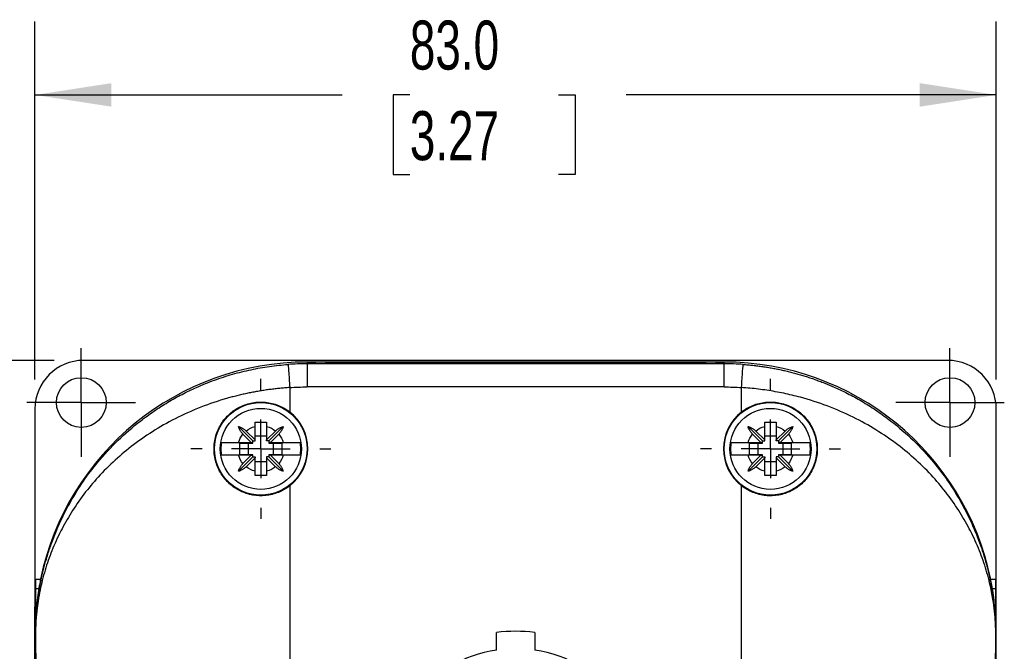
# Model space of a CAD drawing. Header units: millimetres. Extents: x 13 to 546, y 13 to 419.
# Tile 4 of 9: x 57 to 142, y 177 to 232. Entities that reach past the tile are written whole.
import ezdxf

# ---------------------------------------------------------------- set-up
doc = ezdxf.new("R2010")
doc.units = ezdxf.units.MM
doc.header["$LTSCALE"] = 2
doc.linetypes.add('SLD-Center', pattern=[19.05, 15.24, -1.27, 1.27, -1.27])
doc.linetypes.add('SLD-Solid', pattern=[0])
doc.layers.add('CENTER', color=40, linetype='SLD-Center')
doc.layers.add('DIMENSIONS', color=140, linetype='SLD-Solid', lineweight=25)
doc.styles.add('SLDTEXTSTYLE0', font='TXT', dxfattribs={"width": 0.7})
doc.dimstyles.new('SLDDIMSTYLE0', dxfattribs={"dimtxt": 4.316016, "dimasz": 6.604, "dimexe": 0, "dimexo": 0.0625, "dimgap": 1.079004, "dimtad": 0, "dimtih": 1, "dimtoh": 1, "dimrnd": 1e-09, "dimzin": 4, "dimdsep": 46, "dimtxsty": 'SLDTEXTSTYLE0', "dimsah": 1, "dimcen": 0.09, "dimadec": 0, "dimazin": 1, "dimtfac": 1, "dimtofl": 0, "dimtmove": 0, "dimatfit": 3, "dimfxl": 0, "dimfrac": 2, "dimtolj": 1, "dimtzin": 12, "dimarcsym": 0})
doc.dimstyles.new('SLDDIMSTYLE1', dxfattribs={"dimtxt": 4.316016, "dimasz": 6.604, "dimexe": 0, "dimexo": 0.0625, "dimgap": 1.079004, "dimtad": 0, "dimtih": 1, "dimtoh": 1, "dimrnd": 1e-09, "dimzin": 12, "dimdsep": 46, "dimtxsty": 'SLDTEXTSTYLE0', "dimsah": 1, "dimcen": 0.09, "dimadec": 0, "dimazin": 3, "dimtfac": 1, "dimtofl": 0, "dimtmove": 0, "dimatfit": 3, "dimfxl": 0, "dimfrac": 2, "dimtolj": 1, "dimtzin": 12, "dimarcsym": 0})

# ---------------------------------------------------------------- blocks, each defined once
blk = doc.blocks.new('_D')
at = {"layer": 'DIMENSIONS'}
for p, q in [((58.593, 200.958), (58.593, 231.891)), ((141.593, 200.958), (141.593, 231.891)), ((58.593, 225.541), (85.107, 225.541)), ((90.955, 225.541), (89.505, 225.541)), ((89.505, 225.541), (89.505, 218.681)), ((103.78, 225.541), (105.229, 225.541)), ((105.229, 225.541), (105.229, 218.681)), ((141.593, 225.541), (109.628, 225.541)), ((89.505, 218.681), (90.955, 218.681)), ((105.229, 218.681), (103.78, 218.681))]:
    blk.add_line(p, q, dxfattribs=at)
for points in [[(58.593, 225.541), (65.197, 224.525), (65.197, 226.557)], [(141.593, 225.541), (134.989, 226.557), (134.989, 224.525)]]:
    blk.add_solid(points, dxfattribs=at)
at = {"layer": 'DIMENSIONS', "char_height": 4.2333, "attachment_point": 1, "style": 'SLDTEXTSTYLE0'}
for s, insert in [('83.0', (90.955, 231.964)), ('3.27', (90.955, 224.138))]:
    blk.add_mtext(s, dxfattribs=dict(at, insert=insert))
blk = doc.blocks.new('_D_1')
at = {"layer": 'DIMENSIONS'}
for p, q in [((60.253, 202.618), (22.971, 202.618)), ((29.321, 202.618), (29.321, 176.13)), ((22.908, 168.304), (21.459, 168.304)), ((21.459, 168.304), (21.459, 161.445)), ((35.734, 168.304), (37.183, 168.304)), ((37.183, 168.304), (37.183, 161.445)), ((21.459, 161.445), (22.908, 161.445)), ((37.183, 161.445), (35.734, 161.445)), ((29.321, 130.324), (29.321, 160.479)), ((60.253, 130.324), (22.971, 130.324))]:
    blk.add_line(p, q, dxfattribs=at)
for points in [[(29.321, 202.618), (28.305, 196.014), (30.337, 196.014)], [(29.321, 130.324), (30.337, 136.928), (28.305, 136.928)]]:
    blk.add_solid(points, dxfattribs=at)
at = {"layer": 'DIMENSIONS', "char_height": 4.2333, "attachment_point": 1, "style": 'SLDTEXTSTYLE0'}
for s, insert in [('72.3', (22.908, 174.728)), ('2.85', (22.908, 166.902))]:
    blk.add_mtext(s, dxfattribs=dict(at, insert=insert))
blk = doc.blocks.new('SW_CENTERMARKSYMBOL_0')
at = {"layer": 'CENTER', "color": 0}
for p, q in [((0, 2.54), (0, 4.69)), ((0, 0), (0, 2.54)), ((-2.54, 0), (-4.69, 0)), ((0, 0), (-2.54, 0)), ((0, 0), (0, -2.54)), ((0, 0), (2.54, 0)), ((2.54, 0), (4.69, 0)), ((0, -2.54), (0, -4.69))]:
    blk.add_line(p, q, dxfattribs=at)
blk = doc.blocks.new('SW_CENTERMARKSYMBOL_1')
at = {"layer": 'CENTER', "color": 0}
for p, q in [((0, 2.54), (0, 4.69)), ((0, 0), (0, 2.54)), ((-2.54, 0), (-4.69, 0)), ((0, 0), (-2.54, 0)), ((0, 0), (0, -2.54)), ((0, 0), (2.54, 0)), ((2.54, 0), (4.69, 0)), ((0, -2.54), (0, -4.69))]:
    blk.add_line(p, q, dxfattribs=at)
blk = doc.blocks.new('SW_CENTERMARKSYMBOL_6')
at = {"layer": 'CENTER', "color": 0}
for p, q in [((0, 5.08), (0, 6.04)), ((0, 0), (0, 2.54)), ((-5.08, 0), (-6.04, 0)), ((0, 0), (-2.54, 0)), ((0, 0), (0, -2.54)), ((0, 0), (2.54, 0)), ((5.08, 0), (6.04, 0)), ((0, -5.08), (0, -6.04))]:
    blk.add_line(p, q, dxfattribs=at)
blk = doc.blocks.new('SW_CENTERMARKSYMBOL_7')
at = {"layer": 'CENTER', "color": 0}
for p, q in [((0, 5.08), (0, 6.04)), ((0, 0), (0, 2.54)), ((-5.08, 0), (-6.04, 0)), ((0, 0), (-2.54, 0)), ((0, 0), (0, -2.54)), ((0, 0), (2.54, 0)), ((5.08, 0), (6.04, 0)), ((0, -5.08), (0, -6.04))]:
    blk.add_line(p, q, dxfattribs=at)

msp = doc.modelspace()

# ---------------------------------------------------------------- linework, layer by layer
for p, q in [((89.093, 202.618), (62.793, 202.618)), ((82.093, 202.471), (82.833, 202.471)), ((82.093, 202.471), (82.093, 202.32)), ((82.833, 202.471), (82.093, 202.471)), ((83.654, 202.471), (82.833, 202.471)), ((116.531, 202.471), (83.654, 202.471)), ((83.654, 202.471), (83.654, 202.468)), ((89.093, 202.616), (89.093, 202.618)), ((111.093, 202.616), (89.093, 202.616)), ((111.093, 202.618), (111.093, 202.616)), ((137.393, 202.618), (111.093, 202.618)), ((117.353, 202.471), (116.531, 202.471)), ((116.531, 202.471), (116.531, 202.468)), ((117.353, 202.471), (118.093, 202.471)), ((118.093, 202.471), (117.353, 202.471)), ((118.093, 202.32), (118.093, 202.471)), ((82.093, 202.32), (82.093, 200.32)), ((118.093, 202.32), (82.093, 202.32)), ((118.093, 200.32), (118.093, 202.32)), ((80.593, 200.267), (80.593, 198.157)), ((118.093, 200.32), (82.093, 200.32)), ((119.593, 198.157), (119.593, 200.267)), ((58.593, 198.418), (58.593, 181.342)), ((141.593, 181.342), (141.593, 198.418)), ((77.393, 195.671), (76.156, 196.908)), ((76.823, 196.516), (77.593, 195.746)), ((77.593, 195.746), (77.593, 196.908)), ((78.593, 196.908), (78.593, 195.746)), ((78.593, 195.746), (79.363, 196.516)), ((78.793, 195.671), (80.029, 196.908)), ((121.393, 195.671), (120.156, 196.908)), ((120.823, 196.516), (121.593, 195.746)), ((121.593, 195.746), (121.593, 196.908)), ((122.593, 196.908), (122.593, 195.746)), ((122.593, 195.746), (123.363, 196.516)), ((122.793, 195.671), (124.029, 196.908)), ((77.268, 195.521), (76.548, 196.241)), ((77.393, 195.671), (77.593, 195.671)), ((77.393, 195.521), (77.393, 195.671)), ((78.593, 196.071), (77.593, 196.071)), ((77.593, 195.671), (77.593, 195.746)), ((78.593, 195.671), (78.593, 195.746)), ((78.793, 195.671), (78.593, 195.671)), ((78.793, 195.671), (78.793, 195.521)), ((79.638, 196.241), (78.918, 195.521)), ((121.268, 195.521), (120.548, 196.241)), ((121.393, 195.671), (121.593, 195.671)), ((121.393, 195.521), (121.393, 195.671)), ((122.593, 196.071), (121.593, 196.071)), ((121.593, 195.671), (121.593, 195.746)), ((122.593, 195.671), (122.593, 195.746)), ((122.793, 195.671), (122.593, 195.671)), ((122.793, 195.671), (122.793, 195.521)), ((123.638, 196.241), (122.918, 195.521)), ((76.17, 195.521), (77.268, 195.521)), ((76.293, 195.471), (77.393, 195.471)), ((76.293, 194.471), (76.293, 195.471)), ((76.993, 195.471), (76.993, 194.471)), ((77.268, 195.521), (77.393, 195.521)), ((77.393, 195.471), (77.393, 195.521)), ((78.918, 195.521), (78.793, 195.521)), ((78.793, 195.521), (78.793, 195.471)), ((78.793, 195.471), (79.892, 195.471)), ((78.918, 195.521), (80.016, 195.521)), ((79.193, 194.471), (79.193, 195.471)), ((79.892, 195.471), (79.892, 194.471)), ((120.17, 195.521), (121.268, 195.521)), ((120.293, 195.471), (121.393, 195.471)), ((120.293, 194.471), (120.293, 195.471)), ((120.993, 195.471), (120.993, 194.471)), ((121.268, 195.521), (121.393, 195.521)), ((121.393, 195.471), (121.393, 195.521)), ((122.918, 195.521), (122.793, 195.521)), ((122.793, 195.521), (122.793, 195.471)), ((122.793, 195.471), (123.892, 195.471)), ((122.918, 195.521), (124.016, 195.521)), ((123.193, 194.471), (123.193, 195.471)), ((123.892, 195.471), (123.892, 194.471)), ((77.393, 194.271), (76.156, 193.035)), ((77.268, 194.421), (76.17, 194.421)), ((77.393, 194.471), (76.293, 194.471)), ((76.548, 193.701), (77.268, 194.421)), ((77.593, 194.196), (76.823, 193.426)), ((77.268, 194.421), (77.393, 194.421)), ((77.393, 194.421), (77.393, 194.471)), ((77.393, 194.271), (77.393, 194.421)), ((77.393, 194.271), (77.593, 194.271)), ((77.593, 194.271), (77.593, 194.196)), ((77.593, 193.035), (77.593, 194.196)), ((77.593, 193.871), (78.593, 193.871)), ((78.593, 194.271), (78.593, 194.196)), ((78.793, 194.271), (78.593, 194.271)), ((79.363, 193.426), (78.593, 194.196)), ((78.593, 194.196), (78.593, 193.035)), ((79.892, 194.471), (78.793, 194.471)), ((78.793, 194.471), (78.793, 194.421)), ((78.918, 194.421), (78.793, 194.421)), ((78.793, 194.421), (78.793, 194.271)), ((78.793, 194.271), (80.029, 193.035)), ((78.918, 194.421), (79.638, 193.701)), ((80.016, 194.421), (78.918, 194.421)), ((121.393, 194.271), (120.156, 193.035)), ((121.268, 194.421), (120.17, 194.421)), ((121.393, 194.471), (120.293, 194.471)), ((120.548, 193.701), (121.268, 194.421)), ((121.593, 194.196), (120.823, 193.426)), ((121.268, 194.421), (121.393, 194.421)), ((121.393, 194.421), (121.393, 194.471)), ((121.393, 194.271), (121.393, 194.421)), ((121.393, 194.271), (121.593, 194.271)), ((121.593, 194.271), (121.593, 194.196)), ((121.593, 193.035), (121.593, 194.196)), ((121.593, 193.871), (122.593, 193.871)), ((122.593, 194.271), (122.593, 194.196)), ((122.793, 194.271), (122.593, 194.271)), ((123.363, 193.426), (122.593, 194.196)), ((122.593, 194.196), (122.593, 193.035)), ((123.892, 194.471), (122.793, 194.471)), ((122.793, 194.471), (122.793, 194.421)), ((122.918, 194.421), (122.793, 194.421)), ((122.793, 194.421), (122.793, 194.271)), ((122.793, 194.271), (124.029, 193.035)), ((122.918, 194.421), (123.638, 193.701)), ((124.016, 194.421), (122.918, 194.421)), ((80.593, 191.786), (80.593, 141.157)), ((119.593, 141.157), (119.593, 191.786)), ((58.627, 183.732), (58.627, 178.971)), ((58.627, 183.732), (59.08, 183.732)), ((141.106, 183.732), (141.559, 183.732)), ((141.559, 178.971), (141.559, 183.732)), ((58.628, 182.91), (58.928, 182.91)), ((141.257, 182.91), (141.558, 182.91)), ((58.593, 151.601), (58.593, 181.342)), ((58.593, 181.342), (58.627, 181.342)), ((141.559, 181.342), (141.593, 181.342)), ((141.593, 151.601), (141.593, 181.342)), ((58.635, 178.971), (58.629, 178.971)), ((58.64, 178.971), (58.635, 178.971)), ((58.635, 178.971), (58.635, 177.641)), ((58.64, 178.971), (58.64, 177.489)), ((98.443, 177.6), (98.443, 179.114)), ((101.743, 179.114), (101.743, 177.6)), ((141.546, 177.489), (141.546, 178.971)), ((141.55, 178.971), (141.546, 178.971)), ((141.55, 178.971), (141.557, 178.971)), ((141.55, 177.641), (141.55, 178.971))]:
    msp.add_line(p, q)
for centre, radius in [((62.593, 198.971), 2.15), ((137.593, 198.971), 2.15), ((78.093, 194.971), 4), ((122.093, 194.971), 4), ((78.093, 194.971), 3.5), ((122.093, 194.971), 3.5)]:
    msp.add_circle(centre, radius)
for centre, radius, start, end in [((82.093, 178.971), 23.5, 90, 168.3128), ((82.093, 178.971), 23.5, 90, 168.3128), ((118.093, 178.971), 23.5, 11.6872, 90), ((118.093, 178.971), 23.5, 11.6872, 90), ((82.093, 178.971), 23.349, 90, 94.02903), ((118.093, 178.971), 23.349, 85.97097, 90), ((78.093, 194.971), 4.049, 308.12415, 51.87585), ((122.093, 194.971), 4.049, 128.12415, 231.87585), ((100.093, 166.471), 12.75, 82.5644, 97.4356), ((100.093, 166.471), 11.25, 98.4338, 81.5662)]:
    msp.add_arc(centre, radius, start, end)
for centre, major_axis, ratio, start_param, end_param in [((62.793, 198.418), (0, 4.2), 0.999983, 0, 1.570796), ((82.833, 202.466), (0.9, 0), 0.005818, 0.419613, 1.570796), ((100.093, 202.511), (18, 0), 0.005818, 3.561206, 5.863572), ((117.353, 202.466), (0.9, 0), 0.005818, 1.570796, 2.72198), ((137.393, 198.418), (0, 4.2), 0.999983, 4.712389, 6.283185), ((58.629, 183.732), (0, 0.9), 0.001675, 1.570796, 2.721979), ((141.557, 183.732), (0, 0.9), 0.001675, 3.561206, 4.712389), ((58.616, 166.471), (0, 18), 0.001675, 5.539804, 5.863572), ((141.57, 166.471), (0, 18), 0.001675, 0.419613, 0.743382), ((58.553, 166.471), (0, 18), 0.005818, 5.381819, 5.480037), ((141.632, 166.471), (0, 18), 0.005818, 0.803149, 0.901366)]:
    msp.add_ellipse(centre, major_axis=major_axis, ratio=ratio, start_param=start_param, end_param=end_param)
for points, knots in [([(58.635, 178.971), (58.635, 179.01), (58.636, 179.09), (58.637, 179.211), (58.638, 179.336), (58.641, 179.465), (58.644, 179.598), (58.649, 179.736), (58.654, 179.878), (58.661, 180.024), (58.674, 180.287), (58.701, 180.686), (58.747, 181.209), (58.812, 181.787), (58.901, 182.433), (59.033, 183.211), (59.214, 184.085), (59.442, 184.997), (59.712, 185.921), (60.332, 187.755), (61.308, 189.885), (62.739, 192.171), (64.085, 193.954), (65.698, 195.704), (67.37, 197.161), (68.834, 198.229), (70.036, 198.999), (71.266, 199.686), (72.361, 200.214), (73.302, 200.614), (74.078, 200.912), (74.861, 201.181), (75.65, 201.421), (76.445, 201.633), (77.242, 201.817), (78.043, 201.972), (78.845, 202.098), (79.648, 202.198), (80.185, 202.241), (80.452, 202.262)], [0, 0, 0, 0, 0.0028733, 0.0058706, 0.00901, 0.0123069, 0.0157747, 0.0194251, 0.0232678, 0.0273115, 0.0315634, 0.0456684, 0.0625887, 0.0795452, 0.10011, 0.1242864, 0.155047, 0.185852, 0.2146713, 0.247413, 0.3708129, 0.4348669, 0.4947592, 0.5712679, 0.6425449, 0.6822556, 0.7207578, 0.7581141, 0.7943929, 0.8159104, 0.8371635, 0.8581706, 0.8789505, 0.8995231, 0.9199084, 0.9401272, 0.9602009, 0.9801511, 1, 1, 1, 1]), ([(80.452, 202.262), (80.453, 202.259), (80.467, 202.048), (80.52, 201.3), (80.556, 200.794), (80.593, 200.267)], [0, 0, 0, 0, 0.5, 0.5, 1, 1, 1, 1]), ([(119.593, 200.267), (119.63, 200.794), (119.666, 201.3), (119.718, 202.048), (119.733, 202.259), (119.733, 202.262)], [0, 0, 0, 0, 0.5, 0.5, 1, 1, 1, 1]), ([(119.733, 202.262), (119.874, 202.252), (120.156, 202.23), (120.578, 202.189), (121.001, 202.14), (121.423, 202.083), (121.845, 202.018), (122.267, 201.946), (122.688, 201.866), (123.109, 201.777), (123.529, 201.681), (123.948, 201.578), (124.365, 201.466), (124.782, 201.346), (125.197, 201.218), (125.61, 201.083), (126.022, 200.939), (126.432, 200.787), (126.839, 200.628), (127.245, 200.461), (127.942, 200.158), (128.92, 199.686), (130.15, 198.999), (131.352, 198.229), (132.816, 197.16), (134.489, 195.703), (136.101, 193.954), (137.447, 192.171), (138.503, 190.483), (139.422, 188.697), (140.035, 187.21), (140.463, 185.955), (140.77, 184.915), (141.016, 183.896), (141.169, 183.11), (141.264, 182.554), (141.335, 182.083), (141.401, 181.556), (141.452, 181.065), (141.491, 180.605), (141.516, 180.203), (141.531, 179.886), (141.54, 179.64), (141.546, 179.407), (141.55, 179.185), (141.55, 179.041), (141.55, 178.971)], [0, 0, 0, 0, 0.010436, 0.020898, 0.031388, 0.041909, 0.052465, 0.063059, 0.073695, 0.084374, 0.095101, 0.105879, 0.116709, 0.127596, 0.138542, 0.149551, 0.160624, 0.171764, 0.182975, 0.194259, 0.205619, 0.241895, 0.27925, 0.317752, 0.357465, 0.428747, 0.505272, 0.565071, 0.629207, 0.687736, 0.752687, 0.781669, 0.814436, 0.856638, 0.882267, 0.891316, 0.910789, 0.927479, 0.941389, 0.956635, 0.969472, 0.976683, 0.983285, 0.989326, 0.99487, 1, 1, 1, 1]), ([(80.593, 200.267), (80.451, 200.257), (80.167, 200.238), (79.742, 200.199), (79.316, 200.154), (78.89, 200.102), (78.465, 200.043), (78.04, 199.976), (77.615, 199.902), (77.191, 199.821), (76.768, 199.733), (76.346, 199.638), (75.925, 199.536), (74.85, 199.255), (73.135, 198.699), (70.952, 197.746), (68.919, 196.614), (67.114, 195.372), (65.469, 194), (64.042, 192.571), (62.772, 191.044), (61.702, 189.489), (60.78, 187.856), (60.032, 186.205), (59.533, 184.776), (59.221, 183.639), (59.019, 182.752), (58.864, 181.889), (58.763, 181.131), (58.706, 180.543), (58.676, 180.135), (58.659, 179.811), (58.649, 179.569), (58.644, 179.353), (58.64, 179.16), (58.64, 179.033), (58.64, 178.971)], [0, 0, 0, 0, 0.010534, 0.021093, 0.031681, 0.0423, 0.052953, 0.063643, 0.074372, 0.085145, 0.095962, 0.106828, 0.117744, 0.128713, 0.191123, 0.25615, 0.317648, 0.382374, 0.443188, 0.507432, 0.567747, 0.631676, 0.691688, 0.75537, 0.81698, 0.848838, 0.878513, 0.9121, 0.939875, 0.956476, 0.970292, 0.978307, 0.985294, 0.990584, 0.995454, 1, 1, 1, 1]), ([(141.546, 178.971), (141.546, 179.001), (141.546, 179.063), (141.545, 179.156), (141.544, 179.251), (141.542, 179.348), (141.54, 179.447), (141.535, 179.6), (141.527, 179.812), (141.51, 180.135), (141.48, 180.543), (141.432, 181.031), (141.365, 181.568), (141.274, 182.158), (141.145, 182.849), (140.965, 183.638), (140.653, 184.774), (140.155, 186.204), (139.406, 187.854), (138.485, 189.487), (137.415, 191.042), (136.145, 192.57), (134.718, 193.999), (133.073, 195.371), (131.268, 196.614), (129.235, 197.745), (127.051, 198.699), (125.24, 199.286), (123.963, 199.611), (123.239, 199.774), (122.512, 199.915), (121.784, 200.036), (121.054, 200.135), (120.324, 200.214), (119.836, 200.25), (119.593, 200.267)], [0, 0, 0, 0, 0.002241, 0.00455, 0.00694, 0.009424, 0.012013, 0.014719, 0.021703, 0.029716, 0.043526, 0.060125, 0.077991, 0.098437, 0.121467, 0.151124, 0.182975, 0.244567, 0.308242, 0.368255, 0.432194, 0.492519, 0.556774, 0.617593, 0.682319, 0.743825, 0.808862, 0.871278, 0.89005, 0.908671, 0.927155, 0.945516, 0.963768, 0.981924, 1, 1, 1, 1]), ([(80.593, 191.786), (80.291, 191.549), (79.964, 191.36), (79.435, 191.146), (79.252, 191.087), (78.884, 190.996), (78.699, 190.963), (78.323, 190.925), (78.132, 190.918), (77.754, 190.933), (77.567, 190.953), (77.015, 191.052), (76.651, 191.171), (76.149, 191.417), (75.988, 191.51), (75.678, 191.719), (75.529, 191.836), (75.112, 192.211), (74.871, 192.496), (74.468, 193.138), (74.315, 193.48), (74.156, 194.026), (74.116, 194.214), (74.063, 194.59), (74.049, 194.778), (74.049, 195.157), (74.062, 195.348), (74.116, 195.726), (74.155, 195.911), (74.312, 196.454), (74.469, 196.806), (74.768, 197.282), (74.878, 197.433), (75.119, 197.72), (75.251, 197.857), (75.667, 198.231), (75.978, 198.441), (76.653, 198.773), (77.008, 198.889), (77.564, 198.989), (77.754, 199.01), (78.13, 199.024), (78.317, 199.018), (78.692, 198.98), (78.881, 198.947), (79.251, 198.856), (79.431, 198.798), (79.956, 198.586), (80.291, 198.394), (80.593, 198.157)], [0, 0, 0, 0, 0.0625, 0.0625, 0.09375, 0.09375, 0.125, 0.125, 0.15625, 0.15625, 0.1875, 0.1875, 0.25, 0.25, 0.28125, 0.28125, 0.3125, 0.3125, 0.375, 0.375, 0.4375, 0.4375, 0.46875, 0.46875, 0.5, 0.5, 0.53125, 0.53125, 0.5625, 0.5625, 0.625, 0.625, 0.65625, 0.65625, 0.6875, 0.6875, 0.75, 0.75, 0.8125, 0.8125, 0.84375, 0.84375, 0.875, 0.875, 0.90625, 0.90625, 0.9375, 0.9375, 1, 1, 1, 1]), ([(119.593, 198.157), (119.895, 198.394), (120.222, 198.583), (120.751, 198.796), (120.934, 198.856), (121.302, 198.947), (121.487, 198.979), (121.862, 199.018), (122.053, 199.024), (122.432, 199.01), (122.618, 198.99), (123.171, 198.891), (123.535, 198.771), (124.037, 198.526), (124.198, 198.432), (124.507, 198.223), (124.657, 198.107), (125.074, 197.732), (125.314, 197.447), (125.718, 196.805), (125.871, 196.462), (126.029, 195.917), (126.07, 195.728), (126.123, 195.353), (126.136, 195.164), (126.137, 194.786), (126.123, 194.595), (126.07, 194.217), (126.031, 194.032), (125.874, 193.488), (125.717, 193.137), (125.418, 192.661), (125.308, 192.51), (125.067, 192.222), (124.935, 192.086), (124.518, 191.711), (124.208, 191.501), (123.532, 191.17), (123.178, 191.054), (122.622, 190.953), (122.432, 190.933), (122.056, 190.918), (121.868, 190.924), (121.493, 190.962), (121.305, 190.995), (120.935, 191.086), (120.755, 191.145), (120.229, 191.356), (119.895, 191.549), (119.593, 191.786)], [0, 0, 0, 0, 0.0625, 0.0625, 0.09375, 0.09375, 0.125, 0.125, 0.15625, 0.15625, 0.1875, 0.1875, 0.25, 0.25, 0.28125, 0.28125, 0.3125, 0.3125, 0.375, 0.375, 0.4375, 0.4375, 0.46875, 0.46875, 0.5, 0.5, 0.53125, 0.53125, 0.5625, 0.5625, 0.625, 0.625, 0.65625, 0.65625, 0.6875, 0.6875, 0.75, 0.75, 0.8125, 0.8125, 0.84375, 0.84375, 0.875, 0.875, 0.90625, 0.90625, 0.9375, 0.9375, 1, 1, 1, 1]), ([(77.593, 197.265), (77.677, 197.266), (77.844, 197.269), (78.093, 197.269), (78.342, 197.269), (78.509, 197.266), (78.593, 197.265)], [0, 0, 0, 0, 0.2526, 0.5, 0.7474, 1, 1, 1, 1]), ([(77.593, 196.908), (77.593, 196.946), (77.593, 197.025), (77.593, 197.144), (77.593, 197.224), (77.593, 197.265)], [0, 0, 0, 0, 0.320324, 0.653671, 1, 1, 1, 1]), ([(78.593, 197.265), (78.593, 197.224), (78.593, 197.144), (78.593, 197.025), (78.593, 196.946), (78.593, 196.908)], [0, 0, 0, 0, 0.346329, 0.679676, 1, 1, 1, 1]), ([(121.593, 197.265), (121.677, 197.266), (121.844, 197.269), (122.093, 197.269), (122.342, 197.269), (122.509, 197.266), (122.593, 197.265)], [0, 0, 0, 0, 0.2526, 0.5, 0.7474, 1, 1, 1, 1]), ([(121.593, 196.908), (121.593, 196.946), (121.593, 197.025), (121.593, 197.144), (121.593, 197.224), (121.593, 197.265)], [0, 0, 0, 0, 0.320324, 0.653671, 1, 1, 1, 1]), ([(122.593, 197.265), (122.593, 197.224), (122.593, 197.144), (122.593, 197.025), (122.593, 196.946), (122.593, 196.908)], [0, 0, 0, 0, 0.346329, 0.679676, 1, 1, 1, 1]), ([(76.156, 196.908), (76.189, 196.898), (76.254, 196.878), (76.348, 196.841), (76.443, 196.796), (76.539, 196.741), (76.641, 196.672), (76.737, 196.598), (76.796, 196.542), (76.823, 196.516)], [0, 0, 0, 0, 0.141355, 0.275038, 0.401411, 0.548922, 0.700714, 0.861729, 1, 1, 1, 1]), ([(76.548, 196.241), (76.532, 196.258), (76.498, 196.293), (76.448, 196.352), (76.391, 196.425), (76.332, 196.511), (76.267, 196.621), (76.204, 196.754), (76.173, 196.854), (76.156, 196.908)], [0, 0, 0, 0, 0.085588, 0.18042, 0.284735, 0.429237, 0.571638, 0.773114, 1, 1, 1, 1]), ([(79.363, 196.516), (79.38, 196.532), (79.415, 196.566), (79.473, 196.616), (79.546, 196.673), (79.632, 196.732), (79.743, 196.797), (79.876, 196.86), (79.976, 196.891), (80.029, 196.908)], [0, 0, 0, 0, 0.085588, 0.18042, 0.284735, 0.429237, 0.571638, 0.773114, 1, 1, 1, 1]), ([(80.029, 196.908), (80.019, 196.875), (80, 196.81), (79.962, 196.716), (79.918, 196.622), (79.863, 196.525), (79.794, 196.423), (79.719, 196.327), (79.664, 196.268), (79.638, 196.241)], [0, 0, 0, 0, 0.141355, 0.275038, 0.401411, 0.548922, 0.700714, 0.861729, 1, 1, 1, 1]), ([(120.156, 196.908), (120.189, 196.898), (120.254, 196.878), (120.348, 196.841), (120.443, 196.796), (120.539, 196.741), (120.641, 196.672), (120.737, 196.598), (120.796, 196.542), (120.823, 196.516)], [0, 0, 0, 0, 0.1413548, 0.2750376, 0.4014107, 0.5489222, 0.7007136, 0.8617294, 1, 1, 1, 1]), ([(120.548, 196.241), (120.532, 196.258), (120.498, 196.293), (120.448, 196.352), (120.391, 196.425), (120.332, 196.511), (120.267, 196.621), (120.204, 196.754), (120.173, 196.854), (120.156, 196.908)], [0, 0, 0, 0, 0.085588, 0.18042, 0.284735, 0.429237, 0.571638, 0.773114, 1, 1, 1, 1]), ([(123.363, 196.516), (123.38, 196.532), (123.415, 196.566), (123.473, 196.616), (123.546, 196.673), (123.632, 196.732), (123.743, 196.797), (123.876, 196.86), (123.976, 196.891), (124.029, 196.908)], [0, 0, 0, 0, 0.085588, 0.18042, 0.284735, 0.429237, 0.571638, 0.773114, 1, 1, 1, 1]), ([(124.029, 196.908), (124.019, 196.875), (124, 196.81), (123.962, 196.716), (123.918, 196.622), (123.863, 196.525), (123.794, 196.423), (123.719, 196.327), (123.664, 196.268), (123.638, 196.241)], [0, 0, 0, 0, 0.141355, 0.275038, 0.401411, 0.548922, 0.700714, 0.861729, 1, 1, 1, 1]), ([(74.691, 195.521), (74.683, 195.46), (74.665, 195.339), (74.65, 195.155), (74.648, 195.033), (74.647, 194.971)], [0, 0, 0, 0, 0.333492, 0.666508, 1, 1, 1, 1]), ([(74.647, 194.971), (74.648, 194.91), (74.65, 194.787), (74.665, 194.603), (74.683, 194.482), (74.691, 194.421)], [0, 0, 0, 0, 0.333492, 0.666508, 1, 1, 1, 1]), ([(74.691, 195.521), (74.703, 195.521), (74.727, 195.521), (74.774, 195.521), (74.827, 195.521), (74.887, 195.521), (74.953, 195.521), (75.024, 195.521), (75.1, 195.521), (75.178, 195.521), (75.26, 195.521), (75.343, 195.521), (75.428, 195.522), (75.513, 195.522), (75.599, 195.522), (75.684, 195.522), (75.769, 195.522), (75.852, 195.521), (75.935, 195.521), (76.015, 195.521), (76.093, 195.521), (76.145, 195.521), (76.17, 195.521)], [0, 0, 0, 0, 0.061655, 0.122057, 0.181214, 0.239135, 0.295825, 0.35129, 0.405533, 0.458559, 0.51037, 0.560966, 0.610348, 0.658516, 0.70547, 0.751207, 0.795727, 0.839027, 0.881106, 0.921962, 0.961594, 1, 1, 1, 1]), ([(80.016, 195.521), (80.058, 195.521), (80.146, 195.521), (80.28, 195.521), (80.419, 195.522), (80.56, 195.522), (80.703, 195.522), (80.845, 195.521), (80.983, 195.521), (81.114, 195.521), (81.235, 195.521), (81.342, 195.521), (81.433, 195.521), (81.474, 195.521), (81.494, 195.521)], [0, 0, 0, 0, 0.064702, 0.132805, 0.204302, 0.279185, 0.357446, 0.439078, 0.52408, 0.612455, 0.704212, 0.79937, 0.897955, 1, 1, 1, 1]), ([(81.494, 194.421), (81.503, 194.482), (81.521, 194.604), (81.535, 194.788), (81.541, 194.971), (81.535, 195.155), (81.521, 195.338), (81.503, 195.46), (81.494, 195.521)], [0, 0, 0, 0, 0.167466, 0.333974, 0.5, 0.666026, 0.832534, 1, 1, 1, 1]), ([(118.691, 195.521), (118.683, 195.46), (118.665, 195.339), (118.65, 195.155), (118.648, 195.033), (118.647, 194.971)], [0, 0, 0, 0, 0.333492, 0.666508, 1, 1, 1, 1]), ([(118.647, 194.971), (118.648, 194.91), (118.65, 194.787), (118.665, 194.603), (118.683, 194.482), (118.691, 194.421)], [0, 0, 0, 0, 0.333492, 0.666508, 1, 1, 1, 1]), ([(118.691, 195.521), (118.703, 195.521), (118.727, 195.521), (118.774, 195.521), (118.827, 195.521), (118.887, 195.521), (118.953, 195.521), (119.024, 195.521), (119.1, 195.521), (119.178, 195.521), (119.26, 195.521), (119.343, 195.521), (119.428, 195.522), (119.513, 195.522), (119.599, 195.522), (119.684, 195.522), (119.769, 195.522), (119.852, 195.521), (119.935, 195.521), (120.015, 195.521), (120.093, 195.521), (120.145, 195.521), (120.17, 195.521)], [0, 0, 0, 0, 0.061655, 0.122057, 0.181214, 0.239135, 0.295825, 0.35129, 0.405533, 0.458559, 0.51037, 0.560966, 0.610348, 0.658516, 0.70547, 0.751207, 0.795727, 0.839027, 0.881106, 0.921962, 0.961594, 1, 1, 1, 1]), ([(124.016, 195.521), (124.058, 195.521), (124.146, 195.521), (124.28, 195.521), (124.419, 195.522), (124.56, 195.522), (124.703, 195.522), (124.845, 195.521), (124.983, 195.521), (125.114, 195.521), (125.235, 195.521), (125.342, 195.521), (125.433, 195.521), (125.474, 195.521), (125.494, 195.521)], [0, 0, 0, 0, 0.064702, 0.132805, 0.204302, 0.279185, 0.357446, 0.439078, 0.52408, 0.612455, 0.704212, 0.79937, 0.897955, 1, 1, 1, 1]), ([(125.494, 194.421), (125.503, 194.482), (125.521, 194.604), (125.535, 194.788), (125.541, 194.971), (125.535, 195.155), (125.521, 195.338), (125.503, 195.46), (125.494, 195.521)], [0, 0, 0, 0, 0.167466, 0.333974, 0.5, 0.666026, 0.832534, 1, 1, 1, 1]), ([(76.17, 194.421), (76.127, 194.421), (76.04, 194.421), (75.906, 194.421), (75.767, 194.421), (75.626, 194.421), (75.483, 194.421), (75.341, 194.421), (75.203, 194.421), (75.072, 194.421), (74.951, 194.421), (74.844, 194.421), (74.753, 194.421), (74.712, 194.421), (74.691, 194.421)], [0, 0, 0, 0, 0.064702, 0.132805, 0.204302, 0.279185, 0.357446, 0.439078, 0.52408, 0.612455, 0.704212, 0.79937, 0.897955, 1, 1, 1, 1]), ([(81.494, 194.421), (81.482, 194.421), (81.459, 194.421), (81.412, 194.421), (81.359, 194.421), (81.298, 194.421), (81.232, 194.421), (81.161, 194.421), (81.086, 194.421), (81.007, 194.421), (80.926, 194.421), (80.843, 194.421), (80.758, 194.421), (80.673, 194.421), (80.587, 194.421), (80.501, 194.421), (80.417, 194.421), (80.333, 194.421), (80.251, 194.421), (80.171, 194.421), (80.093, 194.421), (80.041, 194.421), (80.016, 194.421)], [0, 0, 0, 0, 0.0616545, 0.1220566, 0.1812143, 0.239135, 0.295825, 0.3512897, 0.4055334, 0.4585593, 0.5103697, 0.5609658, 0.6103481, 0.6585164, 0.7054699, 0.7512072, 0.7957269, 0.8390271, 0.8811061, 0.9219621, 0.9615938, 1, 1, 1, 1]), ([(120.17, 194.421), (120.127, 194.421), (120.04, 194.421), (119.906, 194.421), (119.767, 194.421), (119.626, 194.421), (119.483, 194.421), (119.341, 194.421), (119.203, 194.421), (119.072, 194.421), (118.951, 194.421), (118.844, 194.421), (118.753, 194.421), (118.712, 194.421), (118.691, 194.421)], [0, 0, 0, 0, 0.064702, 0.132805, 0.204302, 0.279185, 0.357446, 0.439078, 0.52408, 0.612455, 0.704212, 0.79937, 0.897955, 1, 1, 1, 1]), ([(125.494, 194.421), (125.482, 194.421), (125.459, 194.421), (125.412, 194.421), (125.359, 194.421), (125.298, 194.421), (125.232, 194.421), (125.161, 194.421), (125.086, 194.421), (125.007, 194.421), (124.926, 194.421), (124.843, 194.421), (124.758, 194.421), (124.673, 194.421), (124.587, 194.421), (124.501, 194.421), (124.417, 194.421), (124.333, 194.421), (124.251, 194.421), (124.171, 194.421), (124.093, 194.421), (124.041, 194.421), (124.016, 194.421)], [0, 0, 0, 0, 0.061655, 0.122057, 0.181214, 0.239135, 0.295825, 0.35129, 0.405533, 0.458559, 0.51037, 0.560966, 0.610348, 0.658516, 0.70547, 0.751207, 0.795727, 0.839027, 0.881106, 0.921962, 0.961594, 1, 1, 1, 1]), ([(76.156, 193.035), (76.166, 193.068), (76.186, 193.132), (76.223, 193.226), (76.268, 193.321), (76.323, 193.418), (76.392, 193.519), (76.466, 193.615), (76.522, 193.674), (76.548, 193.701)], [0, 0, 0, 0, 0.141355, 0.275038, 0.401411, 0.548922, 0.700714, 0.861729, 1, 1, 1, 1]), ([(76.823, 193.426), (76.806, 193.41), (76.771, 193.376), (76.712, 193.326), (76.639, 193.27), (76.554, 193.211), (76.443, 193.146), (76.31, 193.083), (76.21, 193.051), (76.156, 193.035)], [0, 0, 0, 0, 0.085588, 0.18042, 0.284735, 0.429237, 0.571638, 0.773114, 1, 1, 1, 1]), ([(77.593, 192.678), (77.593, 192.719), (77.593, 192.798), (77.593, 192.918), (77.593, 192.996), (77.593, 193.035)], [0, 0, 0, 0, 0.346329, 0.679676, 1, 1, 1, 1]), ([(78.593, 193.035), (78.593, 192.996), (78.593, 192.918), (78.593, 192.798), (78.593, 192.719), (78.593, 192.678)], [0, 0, 0, 0, 0.320324, 0.653671, 1, 1, 1, 1]), ([(80.029, 193.035), (79.996, 193.045), (79.932, 193.064), (79.838, 193.102), (79.743, 193.146), (79.646, 193.201), (79.545, 193.27), (79.449, 193.345), (79.39, 193.4), (79.363, 193.426)], [0, 0, 0, 0, 0.141355, 0.275038, 0.401411, 0.548922, 0.700714, 0.861729, 1, 1, 1, 1]), ([(79.638, 193.701), (79.654, 193.685), (79.688, 193.649), (79.738, 193.591), (79.794, 193.518), (79.854, 193.432), (79.918, 193.321), (79.981, 193.189), (80.013, 193.088), (80.029, 193.035)], [0, 0, 0, 0, 0.085588, 0.18042, 0.284735, 0.429237, 0.571638, 0.773114, 1, 1, 1, 1]), ([(120.156, 193.035), (120.166, 193.068), (120.186, 193.132), (120.223, 193.226), (120.268, 193.321), (120.323, 193.418), (120.392, 193.519), (120.466, 193.615), (120.522, 193.674), (120.548, 193.701)], [0, 0, 0, 0, 0.141355, 0.275038, 0.401411, 0.548922, 0.700714, 0.861729, 1, 1, 1, 1]), ([(120.823, 193.426), (120.806, 193.41), (120.771, 193.376), (120.712, 193.326), (120.639, 193.27), (120.554, 193.211), (120.443, 193.146), (120.31, 193.083), (120.21, 193.051), (120.156, 193.035)], [0, 0, 0, 0, 0.085588, 0.18042, 0.284735, 0.429237, 0.571638, 0.773114, 1, 1, 1, 1]), ([(121.593, 192.678), (121.593, 192.719), (121.593, 192.798), (121.593, 192.918), (121.593, 192.996), (121.593, 193.035)], [0, 0, 0, 0, 0.346329, 0.679676, 1, 1, 1, 1]), ([(122.593, 193.035), (122.593, 192.996), (122.593, 192.918), (122.593, 192.798), (122.593, 192.719), (122.593, 192.678)], [0, 0, 0, 0, 0.320324, 0.653671, 1, 1, 1, 1]), ([(124.029, 193.035), (123.996, 193.045), (123.932, 193.064), (123.838, 193.102), (123.743, 193.146), (123.646, 193.201), (123.545, 193.27), (123.449, 193.345), (123.39, 193.4), (123.363, 193.426)], [0, 0, 0, 0, 0.141355, 0.275038, 0.401411, 0.548922, 0.700714, 0.861729, 1, 1, 1, 1]), ([(123.638, 193.701), (123.654, 193.685), (123.688, 193.649), (123.738, 193.591), (123.794, 193.518), (123.854, 193.432), (123.918, 193.321), (123.981, 193.189), (124.013, 193.088), (124.029, 193.035)], [0, 0, 0, 0, 0.085588, 0.18042, 0.284735, 0.429237, 0.571638, 0.773114, 1, 1, 1, 1]), ([(78.593, 192.678), (78.509, 192.676), (78.342, 192.674), (78.093, 192.673), (77.844, 192.674), (77.677, 192.676), (77.593, 192.678)], [0, 0, 0, 0, 0.2526, 0.5, 0.7474, 1, 1, 1, 1]), ([(122.593, 192.678), (122.509, 192.676), (122.342, 192.674), (122.093, 192.673), (121.844, 192.674), (121.677, 192.676), (121.593, 192.678)], [0, 0, 0, 0, 0.2526, 0.5, 0.7474, 1, 1, 1, 1]), ([(59.08, 183.732), (59.044, 183.559), (59.012, 183.389), (58.959, 183.1), (58.94, 182.981), (58.928, 182.91)], [0, 0, 0, 0, 0.5, 0.5, 1, 1, 1, 1]), ([(141.257, 182.91), (141.246, 182.981), (141.227, 183.099), (141.174, 183.388), (141.141, 183.559), (141.106, 183.732)], [0, 0, 0, 0, 0.5, 0.5, 1, 1, 1, 1]), ([(58.928, 182.91), (58.854, 182.436), (58.778, 181.868), (58.663, 180.556), (58.624, 179.811), (58.629, 178.971)], [0, 0, 0, 0, 0.5, 0.5, 1, 1, 1, 1]), ([(141.557, 178.971), (141.562, 179.811), (141.523, 180.556), (141.408, 181.868), (141.332, 182.436), (141.257, 182.91)], [0, 0, 0, 0, 0.5, 0.5, 1, 1, 1, 1]), ([(58.593, 181.342), (58.596, 181.242), (58.599, 181.135), (58.604, 180.904), (58.607, 180.779), (58.613, 180.495), (58.616, 180.339), (58.62, 180.036), (58.622, 179.925), (58.624, 179.708), (58.625, 179.629), (58.626, 179.473), (58.626, 179.416), (58.627, 179.303), (58.627, 179.261), (58.627, 179.18), (58.627, 179.15), (58.627, 179.074), (58.627, 179.026), (58.627, 178.971)], [0, 0, 0, 0, 0.25, 0.25, 0.5, 0.5, 0.75, 0.75, 0.875, 0.875, 0.9375, 0.9375, 0.96875, 0.96875, 0.984375, 0.984375, 0.992187, 0.992187, 1, 1, 1, 1]), ([(141.559, 178.971), (141.559, 179.027), (141.559, 179.075), (141.559, 179.151), (141.559, 179.182), (141.559, 179.263), (141.559, 179.305), (141.56, 179.417), (141.56, 179.475), (141.561, 179.63), (141.562, 179.709), (141.564, 179.926), (141.565, 180.037), (141.57, 180.339), (141.573, 180.495), (141.578, 180.779), (141.581, 180.904), (141.587, 181.135), (141.59, 181.242), (141.593, 181.342)], [0, 0, 0, 0, 0.007813, 0.007813, 0.015625, 0.015625, 0.03125, 0.03125, 0.0625, 0.0625, 0.125, 0.125, 0.25, 0.25, 0.5, 0.5, 0.75, 0.75, 1, 1, 1, 1]), ([(58.64, 177.489), (58.68, 176.7), (58.74, 175.872), (58.87, 174.143), (58.94, 173.241), (59.035, 171.828), (59.065, 171.352), (59.117, 170.394), (59.14, 169.913), (59.196, 168.457), (59.216, 167.475), (59.216, 165.98), (59.211, 165.481), (59.192, 164.495), (59.177, 164.006), (59.121, 162.55), (59.067, 161.595), (58.973, 160.184), (58.939, 159.719), (58.872, 158.814), (58.838, 158.371), (58.74, 157.071), (58.68, 156.242), (58.64, 155.453)], [0, 0, 0, 0, 0.125, 0.125, 0.25, 0.25, 0.3125, 0.3125, 0.375, 0.375, 0.5, 0.5, 0.5625, 0.5625, 0.625, 0.625, 0.75, 0.75, 0.8125, 0.8125, 0.875, 0.875, 1, 1, 1, 1]), ([(141.546, 155.453), (141.506, 156.242), (141.446, 157.07), (141.316, 158.8), (141.245, 159.702), (141.151, 161.115), (141.121, 161.591), (141.069, 162.548), (141.046, 163.03), (140.99, 164.485), (140.97, 165.468), (140.969, 166.962), (140.974, 167.461), (140.994, 168.447), (141.009, 168.936), (141.065, 170.392), (141.119, 171.348), (141.213, 172.759), (141.247, 173.223), (141.314, 174.129), (141.348, 174.572), (141.446, 175.872), (141.506, 176.7), (141.546, 177.489)], [0, 0, 0, 0, 0.125, 0.125, 0.25, 0.25, 0.3125, 0.3125, 0.375, 0.375, 0.5, 0.5, 0.5625, 0.5625, 0.625, 0.625, 0.75, 0.75, 0.8125, 0.8125, 0.875, 0.875, 1, 1, 1, 1])]:
    msp.add_open_spline(points, degree=3, knots=knots)
for points in [[(80.593, 200.267), (81.093, 200.302), (81.591, 200.32), (82.093, 200.32)], [(118.093, 200.32), (118.594, 200.32), (119.093, 200.302), (119.593, 200.267)], [(76.823, 196.516), (77.048, 196.701), (77.311, 196.835), (77.593, 196.908)], [(78.593, 196.908), (78.875, 196.835), (79.138, 196.701), (79.363, 196.516)], [(120.823, 196.516), (121.048, 196.701), (121.311, 196.835), (121.593, 196.908)], [(122.593, 196.908), (122.875, 196.835), (123.138, 196.701), (123.363, 196.516)], [(76.17, 195.521), (76.245, 195.785), (76.374, 196.03), (76.548, 196.241)], [(79.638, 196.241), (79.812, 196.03), (79.94, 195.785), (80.016, 195.521)], [(120.17, 195.521), (120.245, 195.785), (120.374, 196.03), (120.548, 196.241)], [(123.638, 196.241), (123.812, 196.03), (123.94, 195.785), (124.016, 195.521)], [(76.548, 193.701), (76.374, 193.913), (76.245, 194.158), (76.17, 194.421)], [(80.016, 194.421), (79.94, 194.158), (79.812, 193.913), (79.638, 193.701)], [(120.548, 193.701), (120.374, 193.913), (120.245, 194.158), (120.17, 194.421)], [(124.016, 194.421), (123.94, 194.158), (123.812, 193.913), (123.638, 193.701)], [(77.593, 193.035), (77.311, 193.108), (77.048, 193.241), (76.823, 193.426)], [(79.363, 193.426), (79.138, 193.241), (78.875, 193.108), (78.593, 193.035)], [(121.593, 193.035), (121.311, 193.108), (121.048, 193.241), (120.823, 193.426)], [(123.363, 193.426), (123.138, 193.241), (122.875, 193.108), (122.593, 193.035)], [(58.635, 177.641), (58.636, 177.591), (58.637, 177.54), (58.64, 177.489)], [(141.546, 177.489), (141.549, 177.54), (141.55, 177.591), (141.55, 177.641)]]:
    msp.add_open_spline(points, degree=3)

# ---------------------------------------------------------------- block references
at = {"layer": 'CENTER'}
for name, p in [('SW_CENTERMARKSYMBOL_1', (62.593, 198.971)), ('SW_CENTERMARKSYMBOL_0', (137.593, 198.971)), ('SW_CENTERMARKSYMBOL_7', (78.093, 194.971)), ('SW_CENTERMARKSYMBOL_6', (122.093, 194.971))]:
    msp.add_blockref(name, p, dxfattribs=at)

# ---------------------------------------------------------------- dimensions: what is measured, and where the dimension line sits
at = {"layer": 'DIMENSIONS'}
dim = msp.add_linear_dim(base=(141.593, 225.541), p1=(58.593, 198.418), p2=(141.593, 198.418), dimstyle='SLDDIMSTYLE0', dxfattribs=at)
dim.commit()
dim.dimension.update_dxf_attribs({"geometry": '_D', "text_midpoint": (97.367, 225.541), "dimtype": 160})
dim = msp.add_linear_dim(base=(29.321, 130.324), p1=(62.793, 202.618), p2=(62.793, 130.324), angle=90, dimstyle='SLDDIMSTYLE1', dxfattribs=at)
dim.commit()
dim.dimension.update_dxf_attribs({"geometry": '_D_1', "text_midpoint": (29.321, 168.304), "dimtype": 160})

doc.saveas('drawing.dxf')
